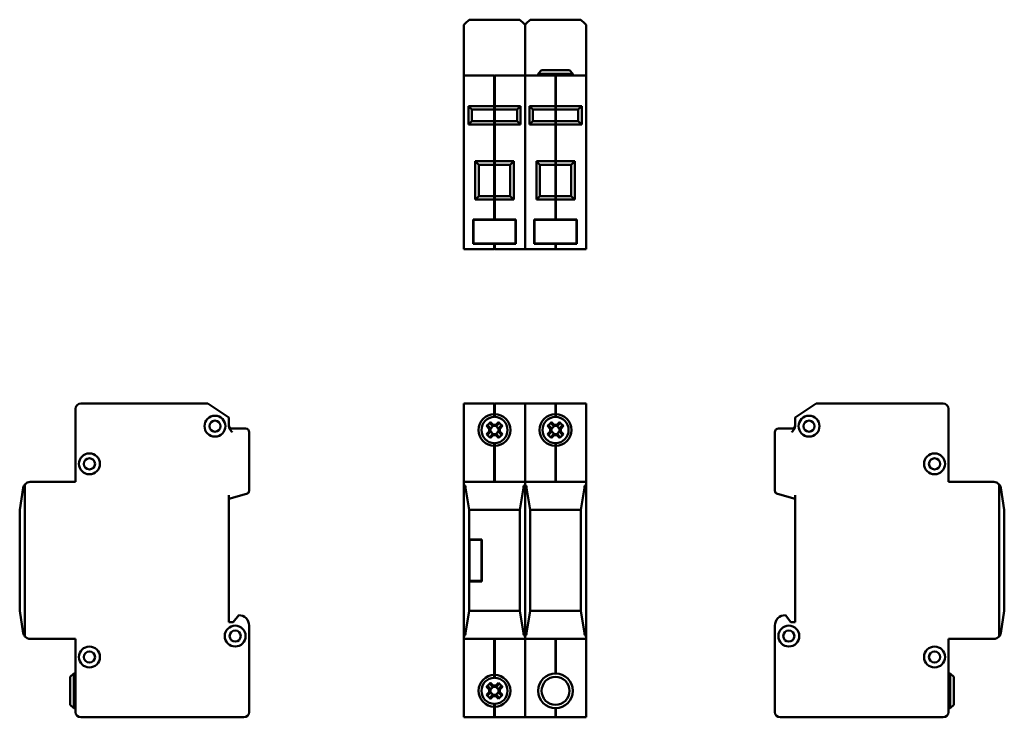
# Model space of a CAD drawing. Header units: millimetres. Extents: x 57 to 339, y 67 to 267.
import ezdxf

# ---------------------------------------------------------------- set-up
doc = ezdxf.new("R2010")
doc.units = ezdxf.units.MM
doc.layers.add('Viditelné hrany(CSN)', color=7, linetype='Continuous', lineweight=50)

msp = doc.modelspace()

# ---------------------------------------------------------------- linework, layer by layer
at = {"layer": 'Viditelné hrany(CSN)'}
for p, q in [((184.03, 265.82), (184.5, 266.29)), ((184.03, 264.32), (184.03, 265.82)), ((184.5, 266.29), (185.53, 267.32)), ((185.53, 267.32), (200.03, 267.32)), ((200.03, 267.32), (201.05, 266.29)), ((201.05, 266.29), (201.53, 265.82)), ((201.53, 265.82), (202, 266.29)), ((201.53, 265.82), (201.53, 264.32)), ((201.53, 264.32), (201.53, 265.82)), ((202, 266.29), (203.03, 267.32)), ((203.03, 267.32), (217.53, 267.32)), ((217.53, 267.32), (218.55, 266.29)), ((218.55, 266.29), (219.03, 265.82)), ((219.03, 265.82), (219.03, 264.32)), ((184.03, 264.32), (184.03, 251.32)), ((201.53, 264.32), (201.53, 251.32)), ((201.53, 264.32), (201.53, 251.32)), ((219.03, 264.32), (219.03, 251.32)), ((192.73, 251.32), (184.03, 251.32)), ((184.03, 249.82), (184.03, 251.32)), ((192.73, 251.32), (192.73, 249.82)), ((192.83, 249.82), (192.83, 251.32)), ((201.53, 251.32), (192.83, 251.32)), ((201.53, 251.32), (201.53, 249.82)), ((210.23, 251.32), (201.53, 251.32)), ((201.53, 249.82), (201.53, 251.32)), ((206.28, 252.82), (205.28, 251.82)), ((215.28, 251.82), (205.28, 251.82)), ((205.28, 251.32), (205.28, 251.82)), ((206.28, 252.82), (214.28, 252.82)), ((210.23, 251.32), (210.23, 249.82)), ((219.03, 251.32), (210.33, 251.32)), ((210.33, 249.82), (210.33, 251.32)), ((214.28, 252.82), (215.28, 251.82)), ((215.28, 251.32), (215.28, 251.82)), ((219.03, 251.32), (219.03, 249.82)), ((184.03, 249.82), (184.03, 203.02)), ((192.83, 251.22), (192.73, 251.22)), ((192.73, 242.52), (192.73, 249.82)), ((192.83, 249.82), (192.83, 242.52)), ((201.53, 249.82), (201.53, 203.02)), ((201.53, 249.82), (201.53, 203.02)), ((210.33, 251.22), (210.23, 251.22)), ((210.23, 242.52), (210.23, 249.82)), ((210.33, 249.82), (210.33, 242.52)), ((219.03, 249.82), (219.03, 203.02)), ((192.73, 242.52), (185.28, 242.52)), ((186.28, 241.52), (185.28, 242.52)), ((185.28, 242.52), (185.28, 237.22)), ((186.28, 241.52), (192.73, 241.52)), ((186.28, 238.22), (186.28, 241.52)), ((192.83, 242.56), (192.73, 242.56)), ((192.73, 241.52), (192.73, 242.52)), ((192.83, 241.62), (192.73, 241.62)), ((192.73, 238.22), (192.73, 241.52)), ((192.83, 242.52), (192.83, 241.52)), ((200.28, 242.52), (192.83, 242.52)), ((192.83, 241.52), (192.83, 238.22)), ((192.83, 241.52), (199.28, 241.52)), ((200.28, 242.52), (199.28, 241.52)), ((199.28, 241.52), (199.28, 238.22)), ((200.28, 237.22), (200.28, 242.52)), ((210.23, 242.52), (202.78, 242.52)), ((203.78, 241.52), (202.78, 242.52)), ((202.78, 242.52), (202.78, 237.22)), ((203.78, 241.52), (210.23, 241.52)), ((203.78, 238.22), (203.78, 241.52)), ((210.33, 242.56), (210.23, 242.56)), ((210.23, 241.52), (210.23, 242.52)), ((210.33, 241.62), (210.23, 241.62)), ((210.23, 238.22), (210.23, 241.52)), ((210.33, 242.52), (210.33, 241.52)), ((217.78, 242.52), (210.33, 242.52)), ((210.33, 241.52), (210.33, 238.22)), ((210.33, 241.52), (216.78, 241.52)), ((217.78, 242.52), (216.78, 241.52)), ((216.78, 241.52), (216.78, 238.22)), ((217.78, 237.22), (217.78, 242.52)), ((185.28, 237.22), (186.28, 238.22)), ((185.28, 237.22), (192.73, 237.22)), ((192.73, 238.22), (186.28, 238.22)), ((192.73, 237.22), (192.73, 238.22)), ((192.83, 238.12), (192.73, 238.12)), ((192.73, 226.72), (192.73, 237.22)), ((192.83, 238.22), (192.83, 237.22)), ((199.28, 238.22), (192.83, 238.22)), ((192.83, 237.22), (192.83, 226.72)), ((192.83, 237.22), (200.28, 237.22)), ((200.28, 237.22), (199.28, 238.22)), ((202.78, 237.22), (203.78, 238.22)), ((202.78, 237.22), (210.23, 237.22)), ((210.23, 238.22), (203.78, 238.22)), ((210.23, 237.22), (210.23, 238.22)), ((210.33, 238.12), (210.23, 238.12)), ((210.23, 226.72), (210.23, 237.22)), ((210.33, 238.22), (210.33, 237.22)), ((216.78, 238.22), (210.33, 238.22)), ((210.33, 237.22), (210.33, 226.72)), ((210.33, 237.22), (217.78, 237.22)), ((217.78, 237.22), (216.78, 238.22)), ((192.83, 237.18), (192.73, 237.18)), ((210.33, 237.18), (210.23, 237.18)), ((192.73, 226.72), (187.28, 226.72)), ((188.28, 225.72), (187.28, 226.72)), ((187.28, 226.72), (187.28, 215.72)), ((192.83, 226.76), (192.73, 226.76)), ((192.73, 225.72), (192.73, 226.72)), ((192.83, 226.72), (192.83, 225.72)), ((198.28, 226.72), (192.83, 226.72)), ((198.28, 226.72), (197.28, 225.72)), ((198.28, 215.72), (198.28, 226.72)), ((210.23, 226.72), (204.78, 226.72)), ((205.78, 225.72), (204.78, 226.72)), ((204.78, 226.72), (204.78, 215.72)), ((210.33, 226.76), (210.23, 226.76)), ((210.23, 225.72), (210.23, 226.72)), ((210.33, 226.72), (210.33, 225.72)), ((215.78, 226.72), (210.33, 226.72)), ((215.78, 226.72), (214.78, 225.72)), ((215.78, 215.72), (215.78, 226.72)), ((188.28, 225.72), (192.73, 225.72)), ((188.28, 216.72), (188.28, 225.72)), ((192.83, 225.82), (192.73, 225.82)), ((192.73, 216.72), (192.73, 225.72)), ((192.83, 225.72), (192.83, 216.72)), ((192.83, 225.72), (197.28, 225.72)), ((197.28, 225.72), (197.28, 216.72)), ((205.78, 225.72), (210.23, 225.72)), ((205.78, 216.72), (205.78, 225.72)), ((210.33, 225.82), (210.23, 225.82)), ((210.23, 216.72), (210.23, 225.72)), ((210.33, 225.72), (210.33, 216.72)), ((210.33, 225.72), (214.78, 225.72)), ((214.78, 225.72), (214.78, 216.72)), ((187.28, 215.72), (188.28, 216.72)), ((187.28, 215.72), (192.73, 215.72)), ((192.73, 216.72), (188.28, 216.72)), ((192.73, 215.72), (192.73, 216.72)), ((192.83, 216.62), (192.73, 216.62)), ((192.73, 210.02), (192.73, 215.72)), ((192.83, 215.68), (192.73, 215.68)), ((192.83, 216.72), (192.83, 215.72)), ((197.28, 216.72), (192.83, 216.72)), ((192.83, 215.72), (192.83, 210.02)), ((192.83, 215.72), (198.28, 215.72)), ((198.28, 215.72), (197.28, 216.72)), ((204.78, 215.72), (205.78, 216.72)), ((204.78, 215.72), (210.23, 215.72)), ((210.23, 216.72), (205.78, 216.72)), ((210.23, 215.72), (210.23, 216.72)), ((210.33, 216.62), (210.23, 216.62)), ((210.23, 210.02), (210.23, 215.72)), ((210.33, 215.68), (210.23, 215.68)), ((210.33, 216.72), (210.33, 215.72)), ((214.78, 216.72), (210.33, 216.72)), ((210.33, 215.72), (210.33, 210.02)), ((210.33, 215.72), (215.78, 215.72)), ((215.78, 215.72), (214.78, 216.72)), ((186.67, 203.02), (186.67, 210.02)), ((186.67, 210.02), (192.73, 210.02)), ((186.77, 203.12), (186.77, 209.92)), ((186.77, 209.92), (198.79, 209.92)), ((192.83, 210.12), (192.73, 210.12)), ((192.83, 210.02), (198.89, 210.02)), ((198.79, 209.92), (198.79, 203.12)), ((198.89, 210.02), (198.89, 203.02)), ((204.17, 203.02), (204.17, 210.02)), ((204.17, 210.02), (210.23, 210.02)), ((204.27, 203.12), (204.27, 209.92)), ((204.27, 209.92), (216.29, 209.92)), ((210.33, 210.12), (210.23, 210.12)), ((210.33, 210.02), (216.39, 210.02)), ((216.29, 209.92), (216.29, 203.12)), ((216.39, 210.02), (216.39, 203.02)), ((184.03, 201.52), (184.03, 203.02)), ((184.03, 201.52), (192.73, 201.52)), ((192.73, 203.02), (186.67, 203.02)), ((198.79, 203.12), (186.77, 203.12)), ((192.73, 203.02), (192.73, 201.52)), ((192.83, 202.92), (192.73, 202.92)), ((192.83, 201.62), (192.73, 201.62)), ((192.83, 201.52), (192.83, 203.02)), ((198.89, 203.02), (192.83, 203.02)), ((192.83, 201.52), (201.53, 201.52)), ((201.53, 203.02), (201.53, 201.52)), ((201.53, 201.52), (201.53, 203.02)), ((201.53, 201.52), (210.23, 201.52)), ((210.23, 203.02), (204.17, 203.02)), ((216.29, 203.12), (204.27, 203.12)), ((210.23, 203.02), (210.23, 201.52)), ((210.33, 202.92), (210.23, 202.92)), ((210.33, 201.62), (210.23, 201.62)), ((216.39, 203.02), (210.33, 203.02)), ((210.33, 201.52), (210.33, 203.02)), ((210.33, 201.52), (219.03, 201.52)), ((219.03, 203.02), (219.03, 201.52)), ((72.61, 155.73), (72.61, 134.73)), ((110.61, 157.23), (74.11, 157.23)), ((116.61, 153.23), (110.61, 157.23)), ((192.73, 157.23), (184.03, 157.23)), ((184.03, 155.73), (184.03, 157.23)), ((184.03, 155.73), (184.03, 134.73)), ((192.73, 157.23), (192.73, 155.73)), ((192.83, 157.13), (192.73, 157.13)), ((192.73, 154.18), (192.73, 155.73)), ((192.83, 155.73), (192.83, 157.23)), ((201.53, 157.23), (192.83, 157.23)), ((192.83, 155.73), (192.83, 154.18)), ((201.53, 157.23), (201.53, 155.73)), ((210.23, 157.23), (201.53, 157.23)), ((201.53, 155.73), (201.53, 157.23)), ((201.53, 155.73), (201.53, 134.73)), ((201.53, 155.73), (201.53, 134.73)), ((210.23, 157.23), (210.23, 155.73)), ((210.33, 157.13), (210.23, 157.13)), ((210.23, 154.18), (210.23, 155.73)), ((210.33, 155.73), (210.33, 157.23)), ((219.03, 157.23), (210.33, 157.23)), ((210.33, 155.73), (210.33, 154.18)), ((219.03, 157.23), (219.03, 155.73)), ((219.03, 155.73), (219.03, 134.73)), ((278.99, 153.23), (284.99, 157.23)), ((284.99, 157.23), (321.49, 157.23)), ((322.99, 155.73), (322.99, 134.73)), ((116.61, 153.23), (116.61, 150.77)), ((192.83, 154.22), (192.73, 154.22)), ((192.73, 153.38), (192.73, 154.18)), ((192.83, 153.48), (192.73, 153.48)), ((192.83, 154.18), (192.83, 153.38)), ((210.33, 154.22), (210.23, 154.22)), ((210.23, 153.38), (210.23, 154.18)), ((210.33, 153.48), (210.23, 153.48)), ((210.33, 154.18), (210.33, 153.38)), ((278.99, 150.77), (278.99, 153.23)), ((121.41, 150.03), (117.61, 150.03)), ((191.27, 150.02), (190.5, 150.79)), ((190.87, 150.92), (191.62, 150.17)), ((191.27, 149.25), (191.27, 150.02)), ((192.24, 150.79), (191.49, 151.54)), ((191.62, 151.91), (192.39, 151.14)), ((192.44, 150.79), (191.62, 149.97)), ((191.62, 150.16), (191.62, 150.17)), ((191.62, 150.16), (191.62, 149.1)), ((192.25, 150.79), (192.24, 150.79)), ((193.31, 150.79), (192.25, 150.79)), ((192.39, 151.14), (193.16, 151.14)), ((193.94, 149.97), (193.12, 150.79)), ((193.16, 151.14), (193.93, 151.91)), ((194.06, 151.54), (193.31, 150.79)), ((193.31, 150.79), (193.31, 150.79)), ((193.94, 150.17), (194.69, 150.92)), ((193.94, 150.16), (193.94, 150.17)), ((193.94, 149.1), (193.94, 150.16)), ((195.05, 150.79), (194.29, 150.02)), ((194.29, 150.02), (194.29, 149.25)), ((208.77, 150.02), (208, 150.79)), ((208.37, 150.92), (209.12, 150.17)), ((208.77, 149.25), (208.77, 150.02)), ((209.74, 150.79), (208.99, 151.54)), ((209.12, 151.91), (209.89, 151.14)), ((209.94, 150.79), (209.12, 149.97)), ((209.12, 150.16), (209.12, 150.17)), ((209.12, 150.16), (209.12, 149.1)), ((209.75, 150.79), (209.74, 150.79)), ((210.81, 150.79), (209.75, 150.79)), ((209.89, 151.14), (210.66, 151.14)), ((211.44, 149.97), (210.62, 150.79)), ((210.66, 151.14), (211.43, 151.91)), ((211.56, 151.54), (210.81, 150.79)), ((210.81, 150.79), (210.81, 150.79)), ((211.44, 150.17), (212.19, 150.92)), ((211.44, 150.16), (211.44, 150.17)), ((211.44, 149.1), (211.44, 150.16)), ((212.55, 150.79), (211.79, 150.02)), ((211.79, 150.02), (211.79, 149.25)), ((277.99, 150.03), (274.19, 150.03)), ((122.41, 132.26), (122.41, 149.03)), ((190.5, 148.48), (191.27, 149.25)), ((191.62, 149.1), (190.87, 148.35)), ((191.49, 147.72), (192.24, 148.47)), ((191.62, 149.29), (192.44, 148.47)), ((191.62, 149.1), (191.62, 149.1)), ((192.39, 148.12), (191.62, 147.36)), ((192.25, 148.47), (192.24, 148.47)), ((192.25, 148.47), (193.31, 148.47)), ((193.16, 148.12), (192.39, 148.12)), ((193.12, 148.47), (193.94, 149.29)), ((193.93, 147.36), (193.16, 148.12)), ((193.31, 148.47), (194.06, 147.72)), ((193.31, 148.47), (193.31, 148.47)), ((194.69, 148.35), (193.94, 149.1)), ((193.94, 149.1), (193.94, 149.1)), ((194.29, 149.25), (195.05, 148.48)), ((208, 148.48), (208.77, 149.25)), ((209.12, 149.1), (208.37, 148.35)), ((208.99, 147.72), (209.74, 148.47)), ((209.12, 149.29), (209.94, 148.47)), ((209.12, 149.1), (209.12, 149.1)), ((209.89, 148.12), (209.12, 147.36)), ((209.75, 148.47), (209.74, 148.47)), ((209.75, 148.47), (210.81, 148.47)), ((210.66, 148.12), (209.89, 148.12)), ((210.62, 148.47), (211.44, 149.29)), ((211.43, 147.36), (210.66, 148.12)), ((210.81, 148.47), (211.56, 147.72)), ((210.81, 148.47), (210.81, 148.47)), ((212.19, 148.35), (211.44, 149.1)), ((211.44, 149.1), (211.44, 149.1)), ((211.79, 149.25), (212.55, 148.48)), ((273.19, 149.03), (273.19, 132.26)), ((192.73, 145.08), (192.73, 145.88)), ((192.83, 145.78), (192.73, 145.78)), ((192.73, 134.73), (192.73, 145.08)), ((192.83, 145.04), (192.73, 145.04)), ((192.83, 145.88), (192.83, 145.08)), ((192.83, 145.08), (192.83, 134.73)), ((210.23, 145.08), (210.23, 145.88)), ((210.33, 145.78), (210.23, 145.78)), ((210.23, 134.73), (210.23, 145.08)), ((210.33, 145.04), (210.23, 145.04)), ((210.33, 145.88), (210.33, 145.08)), ((210.33, 145.08), (210.33, 134.73)), ((57.63, 133.05), (56.61, 126.73)), ((58.11, 90.41), (58.11, 134.06)), ((72.61, 134.73), (59.61, 134.73)), ((184.03, 134.06), (184.03, 134.73)), ((201.53, 134.73), (184.03, 134.73)), ((184.03, 134.06), (184.03, 90.41)), ((185.53, 126.73), (184.5, 133.05)), ((201.05, 133.05), (200.03, 126.73)), ((201.53, 134.73), (201.53, 134.06)), ((201.53, 134.06), (201.53, 134.73)), ((219.03, 134.73), (201.53, 134.73)), ((201.53, 90.41), (201.53, 134.06)), ((201.53, 134.06), (201.53, 90.41)), ((203.03, 126.73), (202, 133.05)), ((218.55, 133.05), (217.53, 126.73)), ((219.03, 134.73), (219.03, 134.06)), ((219.03, 90.41), (219.03, 134.06)), ((322.99, 134.73), (335.99, 134.73)), ((337.49, 134.06), (337.49, 90.41)), ((338.99, 126.73), (337.96, 133.05)), ((116.61, 129.93), (121.67, 131.29)), ((116.61, 94.53), (116.61, 130.97)), ((273.93, 131.29), (278.99, 129.93)), ((278.99, 94.53), (278.99, 130.97)), ((56.61, 126.73), (56.61, 97.73)), ((185.53, 118.23), (185.53, 126.73)), ((200.03, 126.73), (185.53, 126.73)), ((200.03, 126.73), (200.03, 97.73)), ((203.03, 97.73), (203.03, 126.73)), ((217.53, 126.73), (203.03, 126.73)), ((217.53, 126.73), (217.53, 97.73)), ((338.99, 118.23), (338.99, 126.73)), ((185.53, 118.23), (189.13, 118.23)), ((185.53, 106.23), (185.53, 118.23)), ((189.03, 118.13), (185.63, 118.13)), ((185.63, 118.13), (185.63, 106.33)), ((189.03, 106.33), (189.03, 118.13)), ((189.13, 118.23), (189.13, 106.23)), ((338.99, 106.23), (338.99, 118.23)), ((185.53, 97.73), (185.53, 106.23)), ((189.13, 106.23), (185.53, 106.23)), ((185.63, 106.33), (189.03, 106.33)), ((338.99, 97.73), (338.99, 106.23)), ((56.61, 97.73), (57.63, 91.41)), ((119.41, 96.53), (117.81, 94.53)), ((184.5, 91.41), (185.53, 97.73)), ((185.53, 97.73), (200.03, 97.73)), ((200.03, 97.73), (201.05, 91.41)), ((202, 91.41), (203.03, 97.73)), ((203.03, 97.73), (217.53, 97.73)), ((217.53, 97.73), (218.55, 91.41)), ((276.19, 96.53), (277.79, 94.53)), ((337.96, 91.41), (338.99, 97.73)), ((117.81, 94.53), (116.61, 94.53)), ((122.41, 68.73), (122.41, 93.53)), ((273.19, 68.73), (273.19, 93.53)), ((277.79, 94.53), (278.99, 94.53)), ((184.03, 89.73), (184.03, 90.41)), ((201.53, 90.41), (201.53, 89.73)), ((201.53, 89.73), (201.53, 90.41)), ((219.03, 90.41), (219.03, 89.73)), ((59.61, 89.73), (72.61, 89.73)), ((72.61, 89.73), (72.61, 68.73)), ((184.03, 89.73), (184.03, 68.73)), ((184.03, 89.73), (201.53, 89.73)), ((192.73, 79.38), (192.73, 89.73)), ((192.83, 89.73), (192.83, 79.38)), ((201.53, 89.73), (201.53, 68.73)), ((201.53, 89.73), (201.53, 68.73)), ((201.53, 89.73), (219.03, 89.73)), ((210.23, 79.83), (210.23, 89.73)), ((210.33, 89.73), (210.33, 79.83)), ((219.03, 89.73), (219.03, 68.73)), ((322.99, 89.73), (322.99, 68.73)), ((335.99, 89.73), (322.99, 89.73)), ((71.11, 78.83), (72.11, 79.83)), ((72.11, 79.83), (72.11, 69.83)), ((72.61, 79.83), (72.11, 79.83)), ((192.83, 79.42), (192.73, 79.42)), ((192.73, 78.58), (192.73, 79.38)), ((192.83, 79.38), (192.83, 78.58)), ((322.99, 79.83), (323.49, 79.83)), ((323.49, 69.83), (323.49, 79.83)), ((324.49, 78.83), (323.49, 79.83)), ((71.11, 70.83), (71.11, 78.83)), ((192.24, 75.99), (191.49, 76.74)), ((191.62, 77.11), (192.39, 76.34)), ((192.39, 76.34), (193.16, 76.34)), ((192.83, 78.68), (192.73, 78.68)), ((193.16, 76.34), (193.93, 77.11)), ((194.06, 76.74), (193.31, 75.99)), ((324.49, 78.83), (324.49, 70.83)), ((191.27, 75.22), (190.5, 75.99)), ((190.5, 73.68), (191.27, 74.45)), ((190.87, 76.12), (191.62, 75.37)), ((191.62, 74.3), (190.87, 73.55)), ((191.27, 74.45), (191.27, 75.22)), ((191.49, 72.92), (192.24, 73.67)), ((192.44, 75.99), (191.62, 75.17)), ((191.62, 75.36), (191.62, 75.37)), ((191.62, 75.36), (191.62, 74.3)), ((191.62, 74.49), (192.44, 73.67)), ((191.62, 74.3), (191.62, 74.3)), ((192.25, 75.99), (192.24, 75.99)), ((192.25, 73.67), (192.24, 73.67)), ((193.31, 75.99), (192.25, 75.99)), ((192.25, 73.67), (193.31, 73.67)), ((193.94, 75.17), (193.12, 75.99)), ((193.12, 73.67), (193.94, 74.49)), ((193.31, 75.99), (193.31, 75.99)), ((193.31, 73.67), (194.06, 72.92)), ((193.31, 73.67), (193.31, 73.67)), ((193.94, 75.37), (194.69, 76.12)), ((193.94, 75.36), (193.94, 75.37)), ((193.94, 74.3), (193.94, 75.36)), ((194.69, 73.55), (193.94, 74.3)), ((193.94, 74.3), (193.94, 74.3)), ((195.05, 75.99), (194.29, 75.22)), ((194.29, 75.22), (194.29, 74.45)), ((194.29, 74.45), (195.05, 73.68)), ((71.11, 70.83), (72.11, 69.83)), ((192.39, 73.32), (191.62, 72.56)), ((193.16, 73.32), (192.39, 73.32)), ((192.73, 70.28), (192.73, 71.08)), ((192.83, 70.98), (192.73, 70.98)), ((192.83, 71.08), (192.83, 70.28)), ((193.93, 72.56), (193.16, 73.32)), ((324.49, 70.83), (323.49, 69.83)), ((72.61, 69.83), (72.11, 69.83)), ((184.03, 67.23), (184.03, 68.73)), ((192.73, 68.73), (192.73, 70.28)), ((192.83, 70.24), (192.73, 70.24)), ((192.73, 68.73), (192.73, 67.23)), ((192.83, 70.28), (192.83, 68.73)), ((192.83, 67.23), (192.83, 68.73)), ((201.53, 68.73), (201.53, 67.23)), ((201.53, 67.23), (201.53, 68.73)), ((210.23, 68.73), (210.23, 69.83)), ((210.23, 68.73), (210.23, 67.23)), ((210.33, 69.83), (210.33, 68.73)), ((210.33, 67.23), (210.33, 68.73)), ((219.03, 68.73), (219.03, 67.23)), ((322.99, 69.83), (323.49, 69.83)), ((74.11, 67.23), (120.91, 67.23)), ((184.03, 67.23), (192.73, 67.23)), ((192.83, 67.33), (192.73, 67.33)), ((192.73, 67.23), (192.83, 67.23)), ((192.83, 67.23), (201.53, 67.23)), ((201.53, 67.23), (210.23, 67.23)), ((210.33, 67.33), (210.23, 67.33)), ((210.23, 67.23), (210.33, 67.23)), ((210.33, 67.23), (219.03, 67.23)), ((321.49, 67.23), (274.69, 67.23))]:
    msp.add_line(p, q, dxfattribs=at)
for centre, radius in [((112.61, 150.73), 3), ((282.99, 150.73), 3), ((112.61, 150.73), 1.6), ((282.99, 150.73), 1.6), ((76.61, 139.93), 3), ((76.61, 139.93), 1.6), ((318.99, 139.93), 3), ((318.99, 139.93), 1.6), ((118.41, 90.53), 3), ((277.19, 90.53), 3), ((118.41, 90.53), 1.6), ((277.19, 90.53), 1.6), ((76.61, 84.53), 3), ((76.61, 84.53), 1.6), ((318.99, 84.53), 3), ((318.99, 84.53), 1.6), ((210.28, 74.83), 5), ((210.28, 74.83), 4)]:
    msp.add_circle(centre, radius, dxfattribs=at)
for centre, radius, start, end in [((74.11, 155.73), 1.5, 90, 180), ((321.49, 155.73), 1.5, 0, 90), ((192.78, 149.63), 4.55, 90.6296, 269.3704), ((192.78, 149.63), 3.75, 90.764, 269.236), ((192.78, 149.63), 4.55, 270.6296, 89.3704), ((192.78, 149.63), 3.75, 270.764, 89.236), ((210.28, 149.63), 4.55, 90.6296, 269.3704), ((210.28, 149.63), 3.75, 90.764, 269.236), ((210.28, 149.63), 4.55, 270.6296, 89.3704), ((210.28, 149.63), 3.75, 270.764, 89.236), ((117.61, 151.03), 1, 180, 270), ((121.41, 149.03), 1, 0, 90), ((274.19, 149.03), 1, 90, 180), ((277.99, 151.03), 1, 270, 0), ((59.61, 132.73), 2, 138.6439, 170.7701), ((59.61, 132.73), 2, 90, 138.6439), ((182.53, 132.73), 2, 9.2299, 41.3561), ((203.03, 132.73), 2, 138.6439, 170.7701), ((200.03, 132.73), 2, 9.2299, 41.3561), ((220.53, 132.73), 2, 138.6439, 170.7701), ((335.99, 132.73), 2, 41.3561, 90), ((335.99, 132.73), 2, 9.2299, 41.3561), ((121.41, 132.26), 1, 285, 0), ((274.19, 132.26), 1, 180, 255), ((119.41, 93.53), 3, 0, 90), ((276.19, 93.53), 3, 90, 180), ((59.61, 91.73), 2, 189.2299, 221.3561), ((59.61, 91.73), 2, 221.3561, 270), ((182.53, 91.73), 2, 318.6439, 350.7701), ((203.03, 91.73), 2, 189.2299, 221.3561), ((200.03, 91.73), 2, 318.6439, 350.7701), ((220.53, 91.73), 2, 189.2299, 221.3561), ((335.99, 91.73), 2, 270, 318.6439), ((335.99, 91.73), 2, 318.6439, 350.7701), ((192.78, 74.83), 4.55, 90.6296, 269.3704), ((192.78, 74.83), 4.55, 270.6296, 89.3704), ((192.78, 74.83), 3.75, 90.764, 269.236), ((192.78, 74.83), 3.75, 270.764, 89.236), ((74.11, 68.73), 1.5, 180, 270), ((120.91, 68.73), 1.5, 270, 0), ((274.69, 68.73), 1.5, 180, 270), ((321.49, 68.73), 1.5, 270, 0)]:
    msp.add_arc(centre, radius, start, end, dxfattribs=at)
for centre, major_axis in [((194.01, 148.4), (-5.92, -5.92)), ((191.55, 148.4), (-5.92, 5.92)), ((211.51, 148.4), (-5.92, -5.92)), ((209.05, 148.4), (-5.92, 5.92)), ((194.01, 150.86), (5.92, -5.92)), ((191.55, 150.86), (5.92, 5.92)), ((211.51, 150.86), (5.92, -5.92)), ((209.05, 150.86), (5.92, 5.92)), ((194.01, 73.6), (-5.92, -5.92)), ((191.55, 73.6), (-5.92, 5.92)), ((194.01, 76.06), (5.92, -5.92)), ((191.55, 76.06), (5.92, 5.92))]:
    msp.add_ellipse(centre, major_axis=major_axis, ratio=0.499722, start_param=4.61741, end_param=4.807368, dxfattribs=at)
for points, knots in [([(116.61, 150.77), (116.61, 150.51), (116.7, 150.22), (117, 149.65), (117.33, 149.31), (117.61, 149.03)], [0.5055322, 0.5055322, 0.5055322, 0.5055322, 0.5819955, 0.5819955, 0.6995583, 0.6995583, 0.6995583, 0.6995583]), ([(277.99, 149.03), (278.27, 149.31), (278.59, 149.65), (278.9, 150.22), (278.99, 150.51), (278.99, 150.77)], [0, 0, 0, 0, 0.1175628, 0.1175628, 0.194026, 0.194026, 0.194026, 0.194026])]:
    msp.add_open_spline(points, degree=3, knots=knots, dxfattribs=at)
for points, weights in [([(190.5, 150.79), (190.69, 150.85), (190.87, 150.92)], [1, 1.00020179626, 1]), ([(191.49, 151.54), (191.56, 151.72), (191.62, 151.91)], [1, 1.00020179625, 1]), ([(193.93, 151.91), (194, 151.72), (194.06, 151.54)], [1, 1.00020179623, 1]), ([(194.69, 150.92), (194.87, 150.85), (195.05, 150.79)], [1, 1.00020179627, 1]), ([(208, 150.79), (208.19, 150.85), (208.37, 150.92)], [1, 1.00020179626, 1]), ([(208.99, 151.54), (209.06, 151.72), (209.12, 151.91)], [1, 1.00020179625, 1]), ([(211.43, 151.91), (211.5, 151.72), (211.56, 151.54)], [1, 1.00020179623, 1]), ([(212.19, 150.92), (212.37, 150.85), (212.55, 150.79)], [1, 1.00020179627, 1]), ([(190.87, 148.35), (190.69, 148.41), (190.5, 148.48)], [1, 1.00020179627, 1]), ([(191.62, 147.36), (191.56, 147.54), (191.49, 147.72)], [1, 1.00020179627, 1]), ([(194.06, 147.72), (194, 147.54), (193.93, 147.36)], [1, 1.00020179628, 1]), ([(195.05, 148.48), (194.87, 148.41), (194.69, 148.35)], [1, 1.00020179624, 1]), ([(208.37, 148.35), (208.19, 148.41), (208, 148.48)], [1, 1.00020179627, 1]), ([(209.12, 147.36), (209.06, 147.54), (208.99, 147.72)], [1, 1.00020179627, 1]), ([(211.56, 147.72), (211.5, 147.54), (211.43, 147.36)], [1, 1.00020179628, 1]), ([(212.55, 148.48), (212.37, 148.41), (212.19, 148.35)], [1, 1.00020179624, 1]), ([(191.49, 76.74), (191.56, 76.92), (191.62, 77.11)], [1, 1.00020179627, 1]), ([(193.93, 77.11), (194, 76.92), (194.06, 76.74)], [1, 1.00020179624, 1]), ([(190.5, 75.99), (190.69, 76.05), (190.87, 76.12)], [1, 1.00020179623, 1]), ([(190.87, 73.55), (190.69, 73.61), (190.5, 73.68)], [1, 1.00020179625, 1]), ([(194.69, 76.12), (194.87, 76.05), (195.05, 75.99)], [1, 1.00020179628, 1]), ([(195.05, 73.68), (194.87, 73.61), (194.69, 73.55)], [1, 1.00020179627, 1]), ([(191.62, 72.56), (191.56, 72.74), (191.49, 72.92)], [1, 1.00020179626, 1]), ([(194.06, 72.92), (194, 72.74), (193.93, 72.56)], [1, 1.00020179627, 1])]:
    msp.add_rational_spline(points, weights, degree=2, dxfattribs=at)
for points in [[(191.27, 150.02), (191.38, 150.07), (191.5, 150.12), (191.62, 150.16)], [(192.39, 151.14), (192.34, 151.03), (192.29, 150.91), (192.25, 150.79)], [(193.16, 151.14), (193.21, 151.03), (193.26, 150.91), (193.31, 150.79)], [(194.29, 150.02), (194.17, 150.07), (194.05, 150.12), (193.94, 150.16)], [(208.77, 150.02), (208.88, 150.07), (209, 150.12), (209.12, 150.16)], [(209.89, 151.14), (209.84, 151.03), (209.79, 150.91), (209.75, 150.79)], [(210.66, 151.14), (210.71, 151.03), (210.76, 150.91), (210.81, 150.79)], [(211.79, 150.02), (211.67, 150.07), (211.55, 150.12), (211.44, 150.16)], [(191.27, 149.25), (191.38, 149.2), (191.5, 149.15), (191.62, 149.1)], [(192.39, 148.12), (192.34, 148.24), (192.29, 148.36), (192.25, 148.47)], [(193.16, 148.12), (193.21, 148.24), (193.26, 148.36), (193.31, 148.47)], [(194.29, 149.25), (194.17, 149.2), (194.05, 149.15), (193.94, 149.1)], [(208.77, 149.25), (208.88, 149.2), (209, 149.15), (209.12, 149.1)], [(209.89, 148.12), (209.84, 148.24), (209.79, 148.36), (209.75, 148.47)], [(210.66, 148.12), (210.71, 148.24), (210.76, 148.36), (210.81, 148.47)], [(211.79, 149.25), (211.67, 149.2), (211.55, 149.15), (211.44, 149.1)], [(192.39, 76.34), (192.34, 76.23), (192.29, 76.11), (192.25, 75.99)], [(193.16, 76.34), (193.21, 76.23), (193.26, 76.11), (193.31, 75.99)], [(191.27, 75.22), (191.38, 75.27), (191.5, 75.32), (191.62, 75.36)], [(191.27, 74.45), (191.38, 74.4), (191.5, 74.35), (191.62, 74.3)], [(192.39, 73.32), (192.34, 73.44), (192.29, 73.56), (192.25, 73.67)], [(193.16, 73.32), (193.21, 73.44), (193.26, 73.56), (193.31, 73.67)], [(194.29, 75.22), (194.17, 75.27), (194.05, 75.32), (193.94, 75.36)], [(194.29, 74.45), (194.17, 74.4), (194.05, 74.35), (193.94, 74.3)]]:
    msp.add_open_spline(points, degree=3, dxfattribs=at)

doc.saveas('drawing.dxf')
